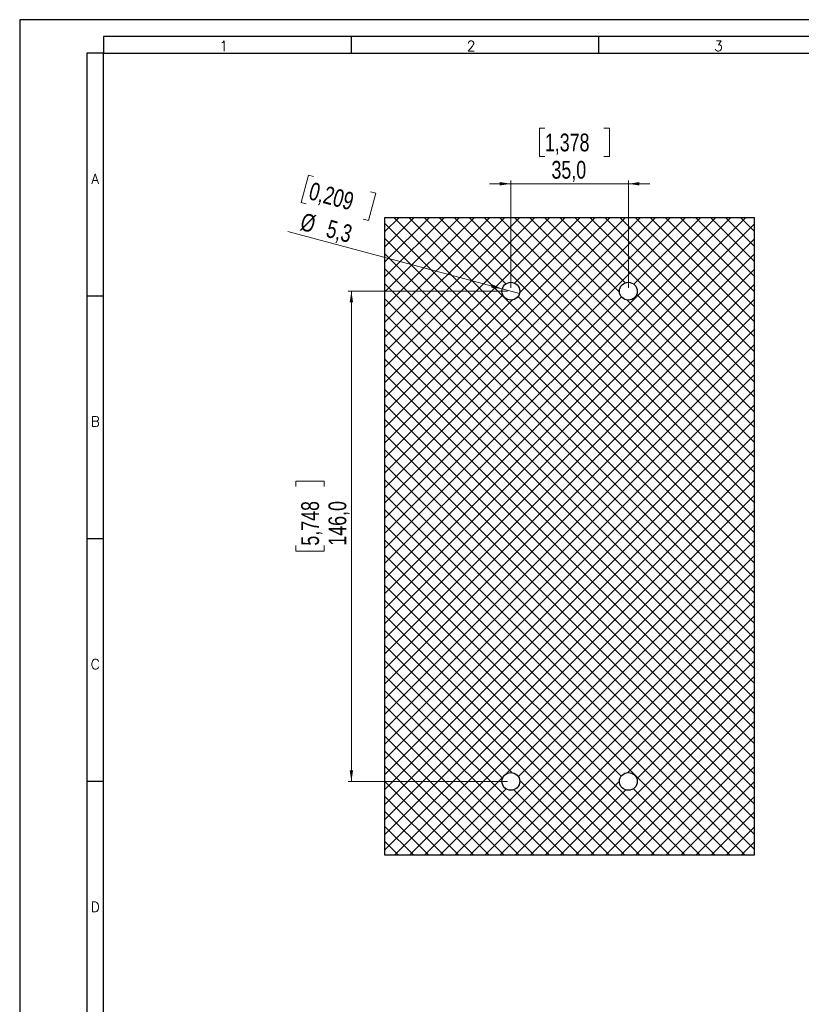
# Model space of a CAD drawing. Header units: millimetres. Extents: x 0 to 841, y 0 to 594.
# Tile 2 of 16: x 0 to 233, y 301 to 594. Entities that reach past the tile are written whole.
import ezdxf

# ---------------------------------------------------------------- set-up
doc = ezdxf.new("R2010")
doc.units = ezdxf.units.MM
doc.layers.add('FORMATO', color=7, linetype='Continuous')
doc.styles.add('SLDTEXTSTYLE0', font='ROMANS')
doc.styles.add('SLDTEXTSTYLE3', font='TXT', dxfattribs={"width": 0.75})
doc.dimstyles.new('SLDDIMSTYLE0', dxfattribs={"dimtxt": 5.291667, "dimasz": 3.302, "dimexe": 0, "dimexo": 0.0625, "dimgap": 1.322917, "dimtad": 1, "dimdec": 1, "dimrnd": 1e-09, "dimzin": 12, "dimdsep": 46, "dimtxsty": 'SLDTEXTSTYLE3', "dimsah": 1, "dimcen": 0.09, "dimadec": 0, "dimazin": 3, "dimtfac": 1, "dimtdec": 1, "dimtofl": 0, "dimtmove": 0, "dimatfit": 3, "dimfxl": 1, "dimfrac": 2, "dimtolj": 1, "dimtzin": 12, "dimarcsym": 0})
doc.dimstyles.new('SLDDIMSTYLE1', dxfattribs={"dimtxt": 5.291667, "dimasz": 3.302, "dimexe": 0, "dimexo": 0.0625, "dimgap": 1.322917, "dimtad": 1, "dimdec": 1, "dimrnd": 1e-09, "dimzin": 12, "dimdsep": 46, "dimtxsty": 'SLDTEXTSTYLE3', "dimsah": 1, "dimcen": 0.09, "dimadec": 0, "dimazin": 3, "dimtfac": 1, "dimtdec": 1, "dimtmove": 0, "dimatfit": 0, "dimfxl": 1, "dimfrac": 2, "dimtolj": 1, "dimtzin": 12, "dimarcsym": 0})
doc.dimstyles.new('SLDDIMSTYLE3', dxfattribs={"dimtxt": 5.291667, "dimasz": 3.302, "dimexe": 0, "dimexo": 0.0625, "dimgap": 1.322917, "dimtad": 1, "dimdec": 1, "dimrnd": 1e-09, "dimzin": 12, "dimdsep": 46, "dimtxsty": 'SLDTEXTSTYLE3', "dimblk1": 'NONE', "dimsah": 1, "dimcen": 0, "dimadec": 0, "dimazin": 3, "dimtfac": 1, "dimtdec": 1, "dimtmove": 0, "dimatfit": 3, "dimldrblk": 'NONE', "dimfxl": 1, "dimfrac": 2, "dimtolj": 1, "dimtzin": 12, "dimarcsym": 0})

# ---------------------------------------------------------------- blocks, each defined once
blk = doc.blocks.new('_D_11')
at = {"color": 7, "linetype": 'Continuous', "lineweight": 0}
for p, q in [((156.44, 561.66), (154.83, 561.66)), ((154.83, 561.66), (154.83, 553.25)), ((174.03, 561.66), (175.64, 561.66)), ((175.64, 561.66), (175.64, 553.25)), ((154.83, 553.25), (156.44, 553.25)), ((175.64, 553.25), (174.03, 553.25)), ((146.31, 514.13), (146.31, 546.13)), ((181.31, 514.13), (181.31, 546.13)), ((146.31, 545.13), (139.96, 545.13)), ((146.31, 545.13), (181.31, 545.13)), ((181.31, 545.13), (187.66, 545.13))]:
    blk.add_line(p, q, dxfattribs=at)
at = {"color": 7, "linetype": 'Continuous', "lineweight": 18}
for points in [[(146.31, 545.13), (143, 545.63), (143, 544.62)], [(181.31, 545.13), (184.61, 544.62), (184.61, 545.63)]]:
    blk.add_solid(points, dxfattribs=at)
at = {"color": 7, "linetype": 'Continuous', "lineweight": 18, "char_height": 5.292, "attachment_point": 1, "style": 'SLDTEXTSTYLE3'}
for s, insert in [('1,378', (156.44, 560.08)), ('35,0', (158.4, 551.95))]:
    blk.add_mtext(s, dxfattribs=dict(at, insert=insert))
blk = doc.blocks.new('_D_12')
at = {"color": 7, "linetype": 'Continuous', "lineweight": 0}
for p, q in [((145.31, 513.13), (97.81, 513.13)), ((98.81, 513.13), (98.81, 367.13)), ((82.27, 454.94), (82.27, 456.55)), ((82.27, 456.55), (90.68, 456.55)), ((90.68, 456.55), (90.68, 454.94)), ((82.27, 437.35), (82.27, 435.74)), ((90.68, 435.74), (90.68, 437.35)), ((82.27, 435.74), (90.68, 435.74)), ((145.31, 367.13), (97.81, 367.13))]:
    blk.add_line(p, q, dxfattribs=at)
at = {"color": 7, "linetype": 'Continuous', "lineweight": 18}
for points in [[(98.81, 513.13), (98.3, 509.82), (99.31, 509.82)], [(98.81, 367.13), (99.31, 370.43), (98.3, 370.43)]]:
    blk.add_solid(points, dxfattribs=at)
at = {"color": 7, "linetype": 'Continuous', "lineweight": 18, "char_height": 5.292, "attachment_point": 1, "rotation": 90, "style": 'SLDTEXTSTYLE3'}
for s, insert in [('5,748', (83.86, 437.35)), ('146,0', (91.99, 437.35))]:
    blk.add_mtext(s, dxfattribs=dict(at, insert=insert))
blk = doc.blocks.new('_D_13')
at = {"color": 7, "linetype": 'Continuous', "lineweight": 0}
for p, q in [((85.99, 547.68), (83.82, 539.55)), ((87.55, 547.26), (85.99, 547.68)), ((104.54, 542.71), (106.09, 542.29)), ((106.09, 542.29), (103.92, 534.17)), ((83.82, 539.55), (85.37, 539.14)), ((103.92, 534.17), (102.36, 534.59)), ((143.75, 513.81), (79.84, 530.93)), ((143.75, 513.81), (148.87, 512.44))]:
    blk.add_line(p, q, dxfattribs=at)
at = {"color": 7, "linetype": 'Continuous', "lineweight": 18}
blk.add_solid([(143.75, 513.81), (140.69, 515.16), (140.43, 514.18)], dxfattribs=at)
at = {"color": 7, "linetype": 'Continuous', "lineweight": 18, "char_height": 5.292, "attachment_point": 1, "rotation": 345, "style": 'SLDTEXTSTYLE3'}
for s, insert in [('0,209', (87.14, 545.73)), ('%%c', (84.6, 536.59)), ('5,3', (92.32, 534.52))]:
    blk.add_mtext(s, dxfattribs=dict(at, insert=insert))
blk = doc.blocks.new('_None')

msp = doc.modelspace()

# ---------------------------------------------------------------- hatches: boundary and pattern name
at = {"linetype": 'Continuous', "lineweight": 18}
h = msp.add_hatch(dxfattribs=at)
h.set_pattern_fill('ANSI37', style=0)
h.paths.add_polyline_path([(108.807, 345.125), (218.807, 345.125), (218.807, 535.125), (108.807, 535.125)], flags=0)
edge = h.paths.add_edge_path(flags=0)
edge.add_arc((181.307, 367.125), 2.65, 0, 360)
edge = h.paths.add_edge_path(flags=0)
edge.add_arc((146.307, 513.125), 2.65, 0, 360)
edge = h.paths.add_edge_path(flags=0)
edge.add_arc((181.307, 513.125), 2.65, 0, 360)
edge = h.paths.add_edge_path(flags=0)
edge.add_arc((146.307, 367.125), 2.65, 0, 360)

# ---------------------------------------------------------------- linework, layer by layer
at = {"color": 7, "linetype": 'Continuous', "lineweight": 25}
for p, q in [((108.807, 535.125), (218.807, 535.125)), ((108.807, 345.125), (108.807, 535.125)), ((218.807, 535.125), (218.807, 345.125)), ((218.807, 345.125), (108.807, 345.125))]:
    msp.add_line(p, q, dxfattribs=at)
for centre in [(146.307, 513.125), (181.307, 513.125), (146.307, 367.125), (181.307, 367.125)]:
    msp.add_circle(centre, 2.65, dxfattribs=at)
at = {"layer": 'FORMATO'}
for p, q in [((841, 594), (0, 594)), ((0, 594), (0, 0)), ((836, 589), (25, 589)), ((25, 589), (25, 584)), ((98.7, 589), (98.7, 584)), ((172.4, 589), (172.4, 584)), ((20, 584), (20, 5)), ((25, 584), (20, 584)), ((25, 584), (836, 584)), ((25, 5), (25, 584)), ((25, 511.7), (20, 511.7)), ((25, 439.4), (20, 439.4)), ((25, 367.1), (20, 367.1))]:
    msp.add_line(p, q, dxfattribs=at)

# ---------------------------------------------------------------- texts
at = {"layer": 'FORMATO', "char_height": 3, "attachment_point": 2, "style": 'SLDTEXTSTYLE0'}
for s, insert in [('1', (60.757, 587.663)), ('2', (134.457, 587.663)), ('3', (208.157, 587.663)), ('A', (22.484, 548.138)), ('B', (22.503, 475.838)), ('C', (22.503, 403.538)), ('D', (22.503, 331.238))]:
    msp.add_mtext(s, dxfattribs=dict(at, insert=insert))

# ---------------------------------------------------------------- dimensions: what is measured, and where the dimension line sits
at = {"color": 7, "linetype": 'Continuous', "lineweight": 18}
dim = msp.add_linear_dim(base=(181.307, 545.125), p1=(146.307, 513.125), p2=(181.307, 513.125), dimstyle='SLDDIMSTYLE1', dxfattribs=at)
dim.commit()
dim.dimension.update_dxf_attribs({"geometry": '_D_11', "text_midpoint": (165.238, 545.125), "dimtype": 160})
dim = msp.add_diameter_dim_2p(p1=(148.866, 512.439), p2=(143.747, 513.811), dimstyle='SLDDIMSTYLE3', dxfattribs=at)
dim.commit()
dim.dimension.update_dxf_attribs({"geometry": '_D_13', "text_midpoint": (90.706, 528.023), "dimtype": 163})
dim = msp.add_linear_dim(base=(98.807, 367.125), p1=(146.307, 513.125), p2=(146.307, 367.125), angle=90, dimstyle='SLDDIMSTYLE0', dxfattribs=at)
dim.commit()
dim.dimension.update_dxf_attribs({"geometry": '_D_12', "text_midpoint": (98.807, 446.146), "dimtype": 160})

doc.saveas('drawing.dxf')
